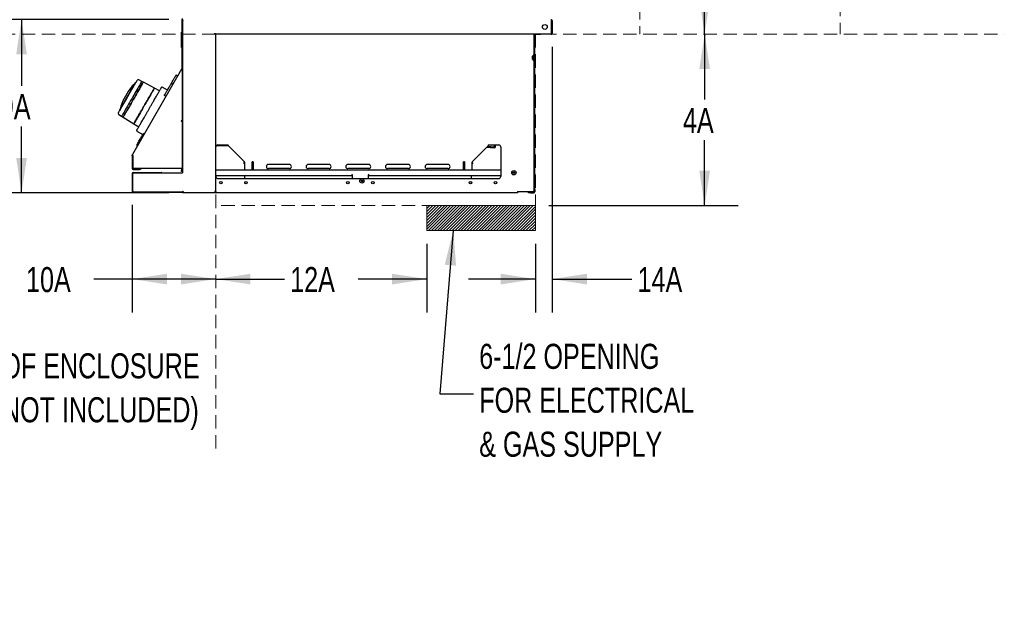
# Model space of a CAD drawing. Header units: inches. Extents: x 31 to 206, y 23 to 145.
# Tile 43 of 64: x 147 to 206, y 23 to 58. Entities that reach past the tile are written whole.
import ezdxf

# ---------------------------------------------------------------- set-up
doc = ezdxf.new("R2010")
doc.units = ezdxf.units.IN
doc.header["$LTSCALE"] = 16
doc.header["$MEASUREMENT"] = 0
doc.linetypes.add('HIDDEN', pattern=[0.075, 0.05, -0.025])
doc.layers.add('FORMAT', color=7, linetype='Continuous')
doc.styles.add('SLDTEXTSTYLE0', font='TXT', dxfattribs={"width": 0.75})
doc.styles.add('SLDTEXTSTYLE1', font='TXT', dxfattribs={"width": 0.572464})
doc.dimstyles.new('SLDDIMSTYLE0', dxfattribs={"dimtxt": 1.5, "dimasz": 2.08, "dimexe": 0, "dimexo": 0.0625, "dimgap": 0.375, "dimtad": 0, "dimtih": 1, "dimtoh": 1, "dimdec": 0, "dimrnd": 1e-09, "dimzin": 12, "dimdsep": 46, "dimlunit": 5, "dimtxsty": 'SLDTEXTSTYLE0', "dimsah": 1, "dimcen": 0.09, "dimadec": 0, "dimazin": 3, "dimtfac": 1, "dimtdec": 0, "dimtmove": 0, "dimatfit": 0, "dimfxl": 0, "dimfrac": 2, "dimtolj": 1, "dimtzin": 12, "dimarcsym": 0})
doc.dimstyles.new('SLDDIMSTYLE1', dxfattribs={"dimtxt": 1.5, "dimasz": 2.08, "dimexe": 0, "dimexo": 0.0625, "dimgap": 0.375, "dimtad": 0, "dimtih": 1, "dimtoh": 1, "dimdec": 0, "dimrnd": 1e-09, "dimzin": 12, "dimdsep": 46, "dimlunit": 5, "dimtxsty": 'SLDTEXTSTYLE0', "dimsah": 1, "dimcen": 0.09, "dimadec": 0, "dimazin": 3, "dimtfac": 1, "dimtdec": 0, "dimtofl": 0, "dimtmove": 0, "dimatfit": 3, "dimfxl": 0, "dimfrac": 2, "dimtolj": 1, "dimtzin": 12, "dimarcsym": 0})
doc.dimstyles.new('SLDDIMSTYLE2', dxfattribs={"dimtxt": 0.18, "dimasz": 2.08, "dimexe": 0, "dimexo": 0.0625, "dimgap": 0, "dimtad": 0, "dimtih": 1, "dimtoh": 1, "dimdec": 0, "dimrnd": 1e-09, "dimzin": 0, "dimdsep": 46, "dimlunit": 5, "dimtxsty": 'Standard', "dimsah": 1, "dimcen": 0.09, "dimadec": 0, "dimazin": 0, "dimtfac": 2.08, "dimtdec": 0, "dimtofl": 0, "dimtmove": 0, "dimatfit": 3, "dimfxl": 0, "dimfrac": 2, "dimtolj": 1, "dimtzin": 0, "dimarcsym": 0})
doc.dimstyles.new('SLDDIMSTYLE3', dxfattribs={"dimtxt": 1.5, "dimasz": 2.08, "dimexe": 0, "dimexo": 0.0625, "dimgap": 0.375, "dimtad": 0, "dimtih": 1, "dimtoh": 1, "dimdec": 0, "dimrnd": 1e-09, "dimzin": 12, "dimdsep": 46, "dimlunit": 5, "dimtxsty": 'SLDTEXTSTYLE0', "dimsah": 1, "dimcen": 0.09, "dimse1": 1, "dimadec": 0, "dimazin": 3, "dimtfac": 1, "dimtdec": 0, "dimtofl": 0, "dimtmove": 0, "dimatfit": 3, "dimfxl": 0, "dimfrac": 2, "dimtolj": 1, "dimtzin": 12, "dimarcsym": 0})
doc.dimstyles.new('SLDDIMSTYLE4', dxfattribs={"dimtxt": 1.5, "dimasz": 2.08, "dimexe": 0, "dimexo": 0.0625, "dimgap": 0.375, "dimtad": 0, "dimtih": 1, "dimtoh": 1, "dimdec": 0, "dimrnd": 1e-09, "dimzin": 12, "dimdsep": 46, "dimlunit": 5, "dimtxsty": 'SLDTEXTSTYLE0', "dimsah": 1, "dimcen": 0.09, "dimse2": 1, "dimadec": 0, "dimazin": 3, "dimtfac": 1, "dimtdec": 0, "dimtofl": 0, "dimtmove": 0, "dimatfit": 3, "dimfxl": 0, "dimfrac": 2, "dimtolj": 1, "dimtzin": 12, "dimarcsym": 0})

# ---------------------------------------------------------------- blocks, each defined once
blk = doc.blocks.new('SW_NOTE_0')
at = {"layer": 'FORMAT', "color": 0, "char_height": 1.5, "attachment_point": 3, "style": 'SLDTEXTSTYLE0'}
for s, insert in [('FRONT OF ENCLOSURE', (20.672, 1.934)), ('(COUNTERTOP NOT INCLUDED)', (20.625, -0.696))]:
    blk.add_mtext(s, dxfattribs=dict(at, insert=insert))
blk = doc.blocks.new('_D_10')
at = {"layer": 'FORMAT'}
for p, q in [((153.506, 46.74), (153.506, 40.291)), ((153.506, 42.291), (151.208, 42.291)), ((158.504, 42.291), (153.506, 42.291))]:
    blk.add_line(p, q, dxfattribs=at)
for points in [[(153.506, 42.291), (155.586, 41.971), (155.586, 42.611)], [(158.504, 42.291), (156.424, 42.611), (156.424, 41.971)]]:
    blk.add_solid(points, dxfattribs=at)
at = {"layer": 'FORMAT', "insert": (147.149, 43.012), "char_height": 1.5, "attachment_point": 1, "style": 'SLDTEXTSTYLE0'}
blk.add_mtext('10A', dxfattribs=at)
blk = doc.blocks.new('_D_11')
at = {"layer": 'FORMAT'}
for p, q in [((171.137, 44.396), (171.137, 40.291)), ((158.504, 42.291), (162.62, 42.291)), ((171.137, 42.291), (167.02, 42.291))]:
    blk.add_line(p, q, dxfattribs=at)
for points in [[(158.504, 42.291), (160.584, 41.971), (160.584, 42.611)], [(171.137, 42.291), (169.057, 42.611), (169.057, 41.971)]]:
    blk.add_solid(points, dxfattribs=at)
at = {"layer": 'FORMAT', "insert": (162.96, 43.012), "char_height": 1.5, "attachment_point": 1, "style": 'SLDTEXTSTYLE0'}
blk.add_mtext('12A', dxfattribs=at)
blk = doc.blocks.new('_D_12')
at = {"layer": 'FORMAT'}
for p, q in [((187.77, 56.946), (187.77, 53.033)), ((187.77, 46.696), (187.77, 50.608)), ((178.437, 46.696), (189.77, 46.696))]:
    blk.add_line(p, q, dxfattribs=at)
for points in [[(187.77, 56.946), (187.45, 54.866), (188.09, 54.866)], [(187.77, 46.696), (188.09, 48.776), (187.45, 48.776)]]:
    blk.add_solid(points, dxfattribs=at)
at = {"layer": 'FORMAT', "insert": (186.47, 52.542), "char_height": 1.5, "attachment_point": 1, "style": 'SLDTEXTSTYLE0'}
blk.add_mtext('4A', dxfattribs=at)
blk = doc.blocks.new('_D_13')
at = {"layer": 'FORMAT'}
for p, q in [((178.64, 56.204), (178.64, 40.291)), ((177.637, 44.396), (177.637, 40.291)), ((177.637, 42.291), (173.637, 42.291)), ((178.64, 42.291), (183.415, 42.291))]:
    blk.add_line(p, q, dxfattribs=at)
for points in [[(177.637, 42.291), (175.557, 42.611), (175.557, 41.971)], [(178.64, 42.291), (180.72, 41.971), (180.72, 42.611)]]:
    blk.add_solid(points, dxfattribs=at)
at = {"layer": 'FORMAT', "insert": (183.755, 43.012), "char_height": 1.5, "attachment_point": 1, "style": 'SLDTEXTSTYLE0'}
blk.add_mtext('14A', dxfattribs=at)
blk = doc.blocks.new('_D_14')
at = {"layer": 'FORMAT'}
for p, q in [((155.704, 57.821), (144.88, 57.821)), ((146.88, 57.821), (146.88, 53.854)), ((146.88, 47.463), (146.88, 51.429)), ((155.704, 47.463), (144.88, 47.463))]:
    blk.add_line(p, q, dxfattribs=at)
for points in [[(146.88, 57.821), (146.56, 55.741), (147.2, 55.741)], [(146.88, 47.463), (147.2, 49.543), (146.56, 49.543)]]:
    blk.add_solid(points, dxfattribs=at)
at = {"layer": 'FORMAT', "insert": (145.58, 53.363), "char_height": 1.5, "attachment_point": 1, "style": 'SLDTEXTSTYLE0'}
blk.add_mtext('9A', dxfattribs=at)
blk = doc.blocks.new('_D_16')
at = {"layer": 'FORMAT'}
for p, q in [((171.089, 81.24), (189.77, 81.24)), ((187.77, 81.24), (187.77, 70.305)), ((187.77, 56.946), (187.77, 67.88))]:
    blk.add_line(p, q, dxfattribs=at)
for points in [[(187.77, 81.24), (187.45, 79.16), (188.09, 79.16)], [(187.77, 56.946), (188.09, 59.026), (187.45, 59.026)]]:
    blk.add_solid(points, dxfattribs=at)
at = {"layer": 'FORMAT', "insert": (186.47, 69.814), "char_height": 1.5, "attachment_point": 1, "style": 'SLDTEXTSTYLE0'}
blk.add_mtext('8A', dxfattribs=at)
blk = doc.blocks.new('SW_NOTE_0_10')
at = {"layer": 'FORMAT', "color": 0, "char_height": 1.5, "attachment_point": 1, "style": 'SLDTEXTSTYLE0'}
for s, insert in [('6-1/2 OPENING', (0.351, 3.003)), ('FOR ELECTRICAL', (0.351, 0.373)), ('& GAS SUPPLY', (0.351, -2.257))]:
    blk.add_mtext(s, dxfattribs=dict(at, insert=insert))

msp = doc.modelspace()

# ---------------------------------------------------------------- hatches: boundary and pattern name
at = {"layer": 'FORMAT'}
h = msp.add_hatch(dxfattribs=at)
h.set_pattern_fill('ANSI31', color=256, style=0)
h.paths.add_polyline_path([(177.637, 45.196), (177.637, 46.696), (171.137, 46.696), (171.137, 45.196)], flags=0)

# ---------------------------------------------------------------- linework, layer by layer
at = {"color": 7, "linetype": 'Continuous', "lineweight": 25}
for p, q in [((156.465, 57.801), (156.465, 54.865)), ((156.504, 57.801), (156.504, 54.865)), ((156.504, 57.783), (156.504, 57.801)), ((156.542, 57.773), (156.504, 57.773)), ((178.599, 57.004), (178.599, 57.763)), ((178.602, 57.763), (178.602, 57.004)), ((178.64, 57.763), (178.602, 57.763)), ((178.64, 57.763), (178.64, 57.004)), ((156.445, 56.951), (156.445, 57.052)), ((156.445, 56.951), (156.445, 56.924)), ((156.445, 56.726), (156.445, 56.924)), ((156.445, 56.463), (156.445, 56.726)), ((156.452, 57.067), (156.465, 57.067)), ((156.452, 56.952), (156.465, 56.952)), ((158.504, 47.549), (158.504, 56.926)), ((178.579, 56.946), (158.524, 56.946)), ((177.566, 56.911), (177.566, 56.946)), ((177.566, 47.646), (177.566, 56.911)), ((177.604, 47.646), (177.604, 56.911)), ((177.816, 56.931), (177.624, 56.931)), ((177.941, 56.931), (177.816, 56.931)), ((177.941, 56.946), (177.941, 56.931)), ((178.579, 56.946), (178.582, 56.946)), ((178.582, 56.949), (178.582, 56.946)), ((178.602, 57.004), (178.64, 57.004)), ((156.445, 56.322), (156.445, 56.463)), ((156.445, 56.181), (156.445, 56.319)), ((156.452, 56.298), (156.465, 56.298)), ((156.452, 56.159), (156.465, 56.159)), ((177.439, 55.586), (177.516, 55.586)), ((177.516, 55.695), (177.516, 55.395)), ((156.462, 54.855), (153.514, 49.749)), ((156.496, 54.836), (156.462, 54.855)), ((156.465, 54.865), (156.504, 54.865)), ((156.504, 54.865), (156.504, 48.649)), ((154.075, 54.127), (153.893, 54.224)), ((156.052, 54.365), (156.063, 54.384)), ((156.222, 54.439), (156.125, 54.491)), ((156.496, 54.796), (156.496, 51.766)), ((153.366, 53.664), (153.37, 53.67)), ((153.435, 53.749), (153.396, 53.702)), ((153.397, 53.704), (153.401, 53.709)), ((153.434, 53.751), (153.4, 53.708)), ((153.4, 53.708), (153.4, 53.708)), ((153.545, 53.886), (153.537, 53.891)), ((153.573, 53.919), (153.564, 53.924)), ((153.564, 53.924), (153.564, 53.924)), ((153.724, 54.053), (153.714, 54.059)), ((154.171, 54.078), (154.076, 54.129)), ((154.832, 53.725), (154.17, 54.076)), ((154.804, 53.675), (154.804, 53.675)), ((155.141, 53.563), (154.834, 53.726)), ((155.616, 53.609), (155.303, 53.783)), ((155.936, 53.944), (155.839, 53.996)), ((155.524, 53.23), (155.431, 53.289)), ((152.697, 52.154), (152.872, 52.044)), ((152.751, 52.391), (152.761, 52.385)), ((152.871, 52.042), (152.963, 51.985)), ((152.964, 51.987), (153.6, 51.59)), ((153.599, 51.588), (153.894, 51.403)), ((153.628, 51.639), (153.628, 51.639)), ((156.496, 51.766), (156.437, 51.766)), ((156.437, 51.766), (156.437, 51.735)), ((156.437, 51.735), (156.496, 51.735)), ((156.496, 51.735), (156.496, 48.909)), ((153.785, 51.153), (154.135, 50.943)), ((154.218, 50.997), (154.136, 50.944)), ((154.23, 50.99), (154.218, 50.997)), ((153.79, 50.345), (153.785, 50.247)), ((153.785, 50.247), (153.797, 50.24)), ((158.532, 50.282), (159.03, 50.282)), ((158.585, 50.32), (159.03, 50.32)), ((158.629, 50.328), (159.254, 50.328)), ((159.03, 50.282), (159.03, 50.32)), ((159.03, 50.32), (159.254, 50.32)), ((159.03, 50.282), (159.259, 50.282)), ((159.259, 50.278), (160.219, 49.309)), ((173.851, 49.309), (174.81, 50.278)), ((174.728, 50.195), (175.174, 50.155)), ((174.773, 50.241), (175.178, 50.205)), ((174.842, 50.302), (174.814, 50.304)), ((174.816, 50.328), (175.441, 50.328)), ((174.845, 50.328), (174.842, 50.302)), ((175.2, 50.223), (175.209, 50.328)), ((175.25, 50.219), (175.259, 50.328)), ((175.566, 50.203), (175.566, 48.438)), ((153.506, 49.66), (153.506, 49.719)), ((153.506, 49.719), (153.524, 49.719)), ((153.506, 49.66), (153.506, 48.919)), ((153.545, 49.66), (153.506, 49.66)), ((153.545, 49.692), (153.545, 49.66)), ((153.545, 49.66), (153.545, 48.919)), ((153.547, 48.971), (153.547, 49.689)), ((160.196, 49.2), (160.177, 49.244)), ((160.196, 49.2), (160.177, 49.244)), ((160.219, 49.223), (160.196, 49.2)), ((160.196, 49.2), (160.219, 49.19)), ((160.219, 49.295), (160.219, 49.309)), ((160.219, 49.295), (160.219, 48.887)), ((160.741, 49.316), (160.679, 49.316)), ((160.679, 49.316), (160.679, 49.309)), ((160.679, 49.295), (160.679, 49.309)), ((160.679, 48.834), (160.679, 49.295)), ((160.685, 49.311), (160.68, 49.316)), ((160.691, 49.297), (160.691, 48.834)), ((160.691, 49.297), (160.729, 49.297)), ((160.729, 49.297), (160.729, 48.834)), ((160.741, 49.309), (160.741, 49.316)), ((160.741, 49.309), (160.741, 49.295)), ((160.741, 49.295), (160.741, 48.834)), ((162.91, 49.153), (161.66, 49.153)), ((165.285, 49.153), (164.035, 49.153)), ((167.66, 49.153), (166.41, 49.153)), ((170.035, 49.153), (168.785, 49.153)), ((172.41, 49.153), (171.16, 49.153)), ((173.391, 49.316), (173.328, 49.316)), ((173.328, 49.316), (173.328, 49.309)), ((173.328, 49.295), (173.328, 49.309)), ((173.328, 48.834), (173.328, 49.295)), ((173.38, 49.297), (173.342, 49.297)), ((173.342, 48.834), (173.342, 49.297)), ((173.38, 48.834), (173.38, 49.297)), ((173.391, 49.316), (173.386, 49.311)), ((173.391, 49.309), (173.391, 49.316)), ((173.391, 49.309), (173.391, 49.295)), ((173.391, 49.295), (173.391, 48.834)), ((173.851, 49.309), (173.851, 49.295)), ((173.851, 48.887), (173.851, 49.295)), ((173.851, 49.224), (173.875, 49.2)), ((173.875, 49.2), (173.851, 49.189)), ((173.875, 49.2), (173.851, 49.189)), ((173.875, 49.2), (173.894, 49.244)), ((153.506, 48.614), (153.506, 47.54)), ((153.526, 48.587), (153.526, 47.587)), ((153.564, 48.672), (155.231, 48.672)), ((153.565, 48.899), (153.943, 48.899)), ((153.565, 48.86), (153.943, 48.86)), ((153.589, 48.649), (156.446, 48.649)), ((156.437, 48.909), (153.61, 48.909)), ((153.943, 48.899), (154.006, 48.899)), ((154.006, 48.86), (153.943, 48.86)), ((154.006, 48.899), (154.006, 48.86)), ((156.496, 48.909), (156.437, 48.909)), ((156.446, 48.649), (156.504, 48.649)), ((156.457, 48.909), (156.457, 48.797)), ((156.457, 48.735), (156.457, 48.797)), ((156.496, 48.735), (156.457, 48.735)), ((156.496, 48.797), (156.496, 48.909)), ((156.496, 48.797), (156.496, 48.735)), ((158.504, 48.834), (175.566, 48.834)), ((158.504, 48.484), (166.66, 48.484)), ((160.251, 48.313), (160.251, 48.484)), ((160.251, 48.313), (160.251, 48.444)), ((162.91, 48.903), (161.66, 48.903)), ((165.285, 48.903), (164.035, 48.903)), ((167.66, 48.903), (166.41, 48.903)), ((166.692, 48.542), (166.66, 48.542)), ((166.66, 48.484), (166.66, 48.542)), ((166.692, 48.313), (166.692, 48.542)), ((167.66, 48.542), (167.628, 48.542)), ((167.628, 48.542), (167.628, 48.313)), ((167.66, 48.542), (167.66, 48.484)), ((167.66, 48.484), (175.566, 48.484)), ((170.035, 48.903), (168.785, 48.903)), ((172.41, 48.903), (171.16, 48.903)), ((173.813, 48.313), (173.813, 48.444)), ((158.629, 48.313), (175.441, 48.313)), ((160.251, 48.021), (160.251, 48.104)), ((173.813, 48.013), (173.813, 48.112)), ((153.544, 47.543), (153.544, 47.54)), ((153.589, 47.524), (156.446, 47.524)), ((155.309, 47.501), (156.459, 47.501)), ((156.446, 47.524), (156.504, 47.524)), ((156.459, 47.501), (156.459, 47.524)), ((156.459, 47.501), (156.504, 47.501)), ((156.504, 47.524), (156.504, 47.512)), ((156.504, 47.463), (156.504, 47.513)), ((156.504, 47.512), (156.542, 47.512)), ((176.566, 47.463), (156.504, 47.463)), ((156.545, 47.471), (156.545, 47.509)), ((156.545, 47.471), (158.441, 47.471)), ((158.441, 47.529), (158.446, 47.529)), ((158.441, 47.529), (158.441, 47.471)), ((158.446, 47.509), (158.441, 47.509)), ((158.441, 47.471), (158.446, 47.471)), ((158.446, 47.509), (158.446, 47.471)), ((158.466, 47.533), (158.466, 47.529)), ((158.466, 47.529), (158.504, 47.529)), ((158.504, 47.545), (158.501, 47.545)), ((158.504, 47.545), (158.504, 47.549)), ((158.504, 47.529), (158.504, 47.545)), ((176.566, 47.533), (177.496, 47.533)), ((176.566, 47.533), (176.566, 47.463)), ((177.229, 47.463), (177.229, 47.501)), ((177.229, 47.501), (177.354, 47.501)), ((177.354, 47.463), (177.229, 47.463)), ((177.546, 47.501), (177.354, 47.501)), ((177.354, 47.463), (177.546, 47.463)), ((177.566, 47.533), (177.496, 47.533)), ((177.566, 47.578), (177.566, 47.646)), ((177.566, 47.533), (177.566, 47.578)), ((177.566, 47.521), (177.566, 47.533)), ((177.604, 47.521), (177.566, 47.521)), ((177.604, 47.646), (177.604, 47.521))]:
    msp.add_line(p, q, dxfattribs=at)
at = {"color": 7, "linetype": 'Continuous', "lineweight": 25, "flags": 128}
for points in [[(156.507, 57.783), (156.505, 57.774), (156.505, 57.773)], [(156.544, 57.772), (156.543, 57.771), (156.543, 57.77)], [(153.663, 54.013), (153.659, 54.007), (153.649, 53.988), (153.631, 53.958), (153.607, 53.917), (153.577, 53.864), (153.541, 53.802), (153.5, 53.731), (153.454, 53.652), (153.405, 53.567), (153.353, 53.476), (153.298, 53.381), (153.242, 53.284), (153.186, 53.187), (153.13, 53.09), (153.075, 52.995), (153.023, 52.905), (152.974, 52.819), (152.928, 52.74), (152.887, 52.669), (152.851, 52.607), (152.821, 52.555), (152.797, 52.513), (152.779, 52.483), (152.769, 52.465), (152.765, 52.458)], [(154.076, 54.129), (154.075, 54.128), (154.068, 54.115), (154.054, 54.091), (154.033, 54.055), (154.006, 54.008), (153.972, 53.949), (153.933, 53.881), (153.888, 53.803), (153.838, 53.717), (153.784, 53.624), (153.727, 53.524), (153.666, 53.419), (153.603, 53.31), (153.539, 53.199), (153.474, 53.086), (153.408, 52.973), (153.344, 52.861), (153.281, 52.753), (153.221, 52.648), (153.163, 52.548), (153.109, 52.454), (153.059, 52.368), (153.014, 52.29), (152.975, 52.222), (152.941, 52.164), (152.914, 52.116), (152.893, 52.08), (152.879, 52.056), (152.872, 52.044), (152.871, 52.042)], [(153.242, 53.219), (153.306, 53.329), (153.368, 53.437), (153.429, 53.543), (153.488, 53.645), (153.544, 53.741), (153.595, 53.831), (153.643, 53.913), (153.685, 53.986), (153.722, 54.05), (153.752, 54.103), (153.777, 54.145), (153.794, 54.175), (153.805, 54.194), (153.809, 54.2)], [(153.37, 53.67), (153.366, 53.664), (153.365, 53.663), (153.365, 53.663), (153.365, 53.663), (153.365, 53.663), (153.365, 53.662), (153.364, 53.662), (153.364, 53.662), (153.364, 53.661)], [(153.528, 53.88), (153.523, 53.873), (153.52, 53.869)], [(153.552, 53.91), (153.542, 53.898), (153.537, 53.891)], [(154.169, 54.077), (154.169, 54.075), (154.162, 54.063), (154.147, 54.039), (154.127, 54.003), (154.099, 53.955), (154.066, 53.897), (154.026, 53.828), (153.981, 53.751), (153.931, 53.664), (153.877, 53.571), (153.82, 53.471), (153.759, 53.366), (153.696, 53.257), (153.632, 53.145), (153.566, 53.032)], [(153.567, 53.032), (153.632, 53.145), (153.697, 53.257), (153.76, 53.366), (153.821, 53.471), (153.879, 53.571), (153.933, 53.665), (153.983, 53.751), (154.028, 53.829), (154.067, 53.898), (154.101, 53.956), (154.128, 54.004), (154.149, 54.04), (154.163, 54.065), (154.171, 54.077), (154.171, 54.078)], [(154.834, 53.726), (154.833, 53.726), (154.828, 53.717), (154.816, 53.696), (154.797, 53.663), (154.771, 53.619), (154.74, 53.563), (154.702, 53.498), (154.659, 53.423), (154.61, 53.339), (154.558, 53.248), (154.501, 53.15), (154.441, 53.046), (154.379, 52.938), (154.314, 52.827), (154.249, 52.714), (154.183, 52.6), (154.118, 52.487), (154.054, 52.376), (153.991, 52.268), (153.932, 52.164), (153.875, 52.066), (153.822, 51.974), (153.774, 51.891), (153.731, 51.816), (153.693, 51.75), (153.661, 51.695), (153.635, 51.651), (153.617, 51.618), (153.604, 51.597), (153.599, 51.588), (153.599, 51.588)], [(153.6, 51.59), (153.6, 51.591), (153.607, 51.603), (153.621, 51.627), (153.642, 51.663), (153.669, 51.71), (153.702, 51.768), (153.741, 51.835), (153.786, 51.913), (153.835, 51.998), (153.889, 52.091), (153.946, 52.19), (154.007, 52.295), (154.07, 52.404), (154.134, 52.515), (154.199, 52.629), (154.265, 52.742), (154.33, 52.855), (154.394, 52.965), (154.455, 53.072), (154.514, 53.174), (154.57, 53.271), (154.622, 53.36), (154.669, 53.441), (154.711, 53.514), (154.747, 53.577), (154.777, 53.629), (154.801, 53.671), (154.818, 53.7), (154.829, 53.719), (154.832, 53.725), (154.832, 53.725)], [(152.676, 52.239), (152.68, 52.245), (152.69, 52.263), (152.708, 52.294), (152.732, 52.336), (152.763, 52.389), (152.8, 52.453), (152.842, 52.526), (152.889, 52.608), (152.941, 52.697), (152.997, 52.794), (153.055, 52.895), (153.116, 53.001), (153.179, 53.109), (153.242, 53.219)], [(153.566, 53.032), (153.501, 52.919), (153.437, 52.808), (153.374, 52.699), (153.313, 52.594), (153.255, 52.494), (153.201, 52.4), (153.151, 52.314), (153.107, 52.236), (153.067, 52.167), (153.033, 52.109), (153.006, 52.062), (152.985, 52.026), (152.971, 52.001), (152.964, 51.989), (152.963, 51.987)], [(152.963, 51.985), (152.964, 51.987), (152.971, 51.999), (152.985, 52.023), (153.006, 52.059), (153.033, 52.107), (153.067, 52.165), (153.107, 52.234), (153.152, 52.312), (153.201, 52.398), (153.256, 52.492), (153.313, 52.592), (153.374, 52.697), (153.437, 52.807), (153.502, 52.919), (153.567, 53.032)], [(153.785, 50.247), (153.789, 50.253), (153.799, 50.271), (153.816, 50.3), (153.839, 50.339), (153.867, 50.388), (153.899, 50.444), (153.935, 50.506), (153.973, 50.571), (154.012, 50.639), (154.05, 50.705), (154.087, 50.769), (154.121, 50.828), (154.152, 50.881), (154.177, 50.925), (154.197, 50.96), (154.211, 50.983), (154.218, 50.995), (154.218, 50.997)], [(153.79, 50.345), (153.793, 50.351), (153.804, 50.369), (153.821, 50.398), (153.843, 50.438), (153.871, 50.486), (153.903, 50.54), (153.936, 50.599), (153.971, 50.66), (154.006, 50.72), (154.039, 50.776), (154.069, 50.828), (154.094, 50.872), (154.114, 50.907), (154.128, 50.93), (154.135, 50.943), (154.136, 50.944)], [(160.257, 48.484), (160.253, 48.469), (160.251, 48.444)], [(173.813, 48.444), (173.811, 48.469), (173.807, 48.484)]]:
    msp.add_lwpolyline(points, dxfattribs=at)
at = {"color": 7, "linetype": 'Continuous', "lineweight": 25}
for centre, radius in [((178.203, 57.383), 0.141), ((176.348, 48.659), 0.13), ((176.348, 48.659), 0.0475), ((176.348, 48.659), 0.0415), ((158.816, 48.063), 0.0775), ((160.316, 48.063), 0.0775), ((166.41, 48.063), 0.0775), ((167.254, 48.167), 0.13), ((167.254, 48.167), 0.0475), ((167.254, 48.167), 0.0415), ((167.91, 48.063), 0.0775), ((173.754, 48.063), 0.0775), ((175.254, 48.063), 0.0775)]:
    msp.add_circle(centre, radius, dxfattribs=at)
for centre, radius, start, end in [((156.524, 57.801), 0.059, 90, 180), ((156.524, 57.801), 0.02, 90, 180), ((177.624, 56.911), 0.058, 142.88274, 180), ((177.624, 56.911), 0.02, 90, 180), ((177.622, 55.544), 0.187, 132.09211, 227.90789), ((156.445, 54.865), 0.02, 330, 0), ((156.445, 54.865), 0.059, 330, 0), ((153.863, 54.168), 0.063, 62, 150), ((156.461, 51.361), 3.858, 143.39497, 162.93763), ((156.461, 51.361), 3.858, 137.06237, 138.69902), ((153.645, 53.981), 0.0119, 64.23578, 137.06237), ((153.673, 54.007), 0.0118, 139.73116, 150), ((157.527, 50.742), 5.063, 139.11432, 139.73116), ((153.708, 54.048), 0.0118, 62, 139.11432), ((155.288, 53.755), 0.031, 61, 150), ((157.53, 50.747), 5.063, 160.26884, 160.88568), ((152.775, 52.452), 0.0118, 150, 160.26884), ((152.784, 52.489), 0.0119, 162.93763, 235.76422), ((152.731, 52.207), 0.063, 150, 238), ((152.757, 52.401), 0.0118, 160.88568, 238), ((153.801, 51.18), 0.031, 150, 239), ((158.629, 50.203), 0.125, 90, 180), ((175.18, 50.225), 0.07, 264.93355, 354.93355), ((175.18, 50.225), 0.02, 264.93355, 354.93355), ((175.441, 50.203), 0.125, 0, 90), ((153.565, 49.719), 0.059, 150, 180), ((153.61, 48.971), 0.0625, 180, 270), ((160.671, 49.297), 0.02, 0, 45), ((160.671, 49.297), 0.058, 0, 19.30847), ((161.66, 49.028), 0.125, 90, 270), ((162.91, 49.028), 0.125, 270, 90), ((164.035, 49.028), 0.125, 90, 270), ((165.285, 49.028), 0.125, 270, 90), ((166.41, 49.028), 0.125, 90, 270), ((167.66, 49.028), 0.125, 270, 90), ((168.785, 49.028), 0.125, 90, 270), ((170.035, 49.028), 0.125, 270, 90), ((171.16, 49.028), 0.125, 90, 270), ((172.41, 49.028), 0.125, 270, 90), ((173.4, 49.297), 0.058, 160.69153, 180), ((173.4, 49.297), 0.02, 135, 180), ((153.565, 48.919), 0.059, 180, 270), ((153.564, 48.614), 0.058, 90, 180), ((153.589, 48.587), 0.0625, 90, 180), ((153.565, 48.919), 0.02, 180, 270), ((155.231, 48.614), 0.058, 37.13459, 90), ((158.629, 48.438), 0.125, 180, 270), ((160.344, 48.887), 0.125, 180, 205.01868), ((173.726, 48.887), 0.125, 334.98132, 0), ((175.441, 48.438), 0.125, 270, 0), ((153.546, 47.54), 0.04, 180, 336.9327), ((153.589, 47.587), 0.0625, 180, 270), ((153.546, 47.54), 0.00197, 180, 340.7149), ((155.309, 47.559), 0.058, 216.27087, 270), ((177.546, 47.521), 0.02, 270, 0), ((177.546, 47.521), 0.058, 270, 0)]:
    msp.add_arc(centre, radius, start, end, dxfattribs=at)
for centre, major_axis, ratio, start_param, end_param in [((160.216, 49.226), (0.101, 0.141), 0.243496, 1.212753, 1.617741), ((160.221, 49.225), (0.096, 0.145), 0.288827, 1.181412, 1.556663), ((173.85, 49.225), (-0.096, 0.145), 0.288766, 4.726189, 5.114096), ((173.875, 49.2), (0.0427, 0.0421), 0.838361, 0.597887, 1.330258)]:
    msp.add_ellipse(centre, major_axis=major_axis, ratio=ratio, start_param=start_param, end_param=end_param, dxfattribs=at)
for points, knots in [([(156.562, 57.763), (156.557, 57.765), (156.547, 57.771), (156.533, 57.777), (156.518, 57.782), (156.508, 57.783), (156.504, 57.783)], [0, 0, 0, 0, 0.249996, 0.499986, 0.749997, 1, 1, 1, 1]), ([(156.504, 57.773), (156.505, 57.772), (156.506, 57.77), (156.52, 57.768), (156.539, 57.765), (156.554, 57.764), (156.562, 57.763)], [0, 0, 0, 0, 0.250012, 0.500002, 0.750003, 1, 1, 1, 1]), ([(156.562, 57.763), (156.557, 57.77), (156.547, 57.786), (156.533, 57.805), (156.521, 57.816), (156.515, 57.817), (156.514, 57.818)], [0, 0, 0, 0, 0.302379, 0.604762, 0.907141, 1, 1, 1, 1]), ([(156.542, 57.773), (156.542, 57.772), (156.543, 57.77), (156.547, 57.768), (156.554, 57.765), (156.559, 57.764), (156.562, 57.763)], [0, 0, 0, 0, 0.25003, 0.500027, 0.750003, 1, 1, 1, 1]), ([(178.582, 57.821), (178.584, 57.82), (178.586, 57.818), (178.59, 57.805), (178.594, 57.786), (178.597, 57.77), (178.599, 57.763)], [0, 0, 0, 0, 0.250012, 0.5, 0.750001, 1, 1, 1, 1]), ([(178.64, 57.763), (178.639, 57.77), (178.638, 57.786), (178.624, 57.805), (178.605, 57.818), (178.59, 57.82), (178.582, 57.821)], [0, 0, 0, 0, 0.249999, 0.500001, 0.75, 1, 1, 1, 1]), ([(178.602, 57.763), (178.602, 57.765), (178.601, 57.771), (178.598, 57.776), (178.596, 57.777), (178.596, 57.777)], [0, 0, 0, 0, 0.487158, 0.974311, 1, 1, 1, 1]), ([(156.445, 57.052), (156.445, 57.052), (156.445, 57.053), (156.445, 57.057), (156.446, 57.062), (156.449, 57.066), (156.45, 57.066), (156.451, 57.067), (156.451, 57.067), (156.452, 57.067)], [0, 0, 0, 0, 0.004815, 0.183948, 0.766168, 0.911194, 0.956083, 0.98099, 1, 1, 1, 1]), ([(156.445, 56.924), (156.445, 56.924), (156.445, 56.93), (156.445, 56.939), (156.448, 56.948), (156.45, 56.951), (156.451, 56.952), (156.451, 56.952), (156.452, 56.952), (156.452, 56.952)], [0, 0, 0, 0, 0.003834, 0.624604, 0.907039, 0.966231, 0.983448, 0.992775, 1, 1, 1, 1]), ([(158.524, 56.946), (158.516, 56.947), (158.502, 56.949), (158.479, 56.966), (158.461, 56.986), (158.45, 56.999), (158.446, 57.004)], [0, 0, 0, 0, 0.282794, 0.566043, 0.849297, 1, 1, 1, 1]), ([(158.446, 57.004), (158.454, 56.997), (158.471, 56.982), (158.492, 56.96), (158.502, 56.941), (158.503, 56.93), (158.504, 56.926)], [0, 0, 0, 0, 0.282789, 0.566036, 0.849297, 1, 1, 1, 1]), ([(178.599, 57.004), (178.597, 56.996), (178.594, 56.981), (178.589, 56.962), (178.584, 56.948), (178.58, 56.947), (178.579, 56.946)], [0, 0, 0, 0, 0.249999, 0.499999, 0.749989, 1, 1, 1, 1]), ([(178.582, 56.946), (178.59, 56.947), (178.605, 56.948), (178.624, 56.962), (178.638, 56.981), (178.639, 56.996), (178.64, 57.004)], [0, 0, 0, 0, 0.250001, 0.500001, 0.750005, 1, 1, 1, 1]), ([(178.595, 56.989), (178.596, 56.989), (178.598, 56.991), (178.601, 56.996), (178.602, 57.001), (178.602, 57.004)], [0, 0, 0, 0, 0.072641, 0.536349, 1, 1, 1, 1]), ([(156.452, 56.298), (156.451, 56.298), (156.451, 56.299), (156.45, 56.299), (156.449, 56.3), (156.446, 56.305), (156.445, 56.312), (156.445, 56.319), (156.445, 56.322), (156.445, 56.322)], [0, 0, 0, 0, 0.0157773, 0.0363487, 0.0732453, 0.1912294, 0.6964967, 0.9953244, 1, 1, 1, 1]), ([(156.452, 56.159), (156.451, 56.159), (156.451, 56.159), (156.45, 56.16), (156.449, 56.16), (156.446, 56.165), (156.445, 56.172), (156.445, 56.178), (156.445, 56.181), (156.445, 56.181)], [0, 0, 0, 0, 0.014455, 0.033331, 0.067688, 0.181572, 0.692144, 0.995496, 1, 1, 1, 1]), ([(177.566, 55.723), (177.565, 55.721), (177.564, 55.717), (177.549, 55.708), (177.53, 55.698), (177.512, 55.69), (177.501, 55.685), (177.496, 55.683)], [0, 0, 0, 0, 0.21245, 0.449283, 0.711148, 0.85232, 1, 1, 1, 1]), ([(177.496, 55.405), (177.503, 55.401), (177.519, 55.394), (177.542, 55.384), (177.557, 55.376), (177.565, 55.37), (177.566, 55.366), (177.566, 55.365)], [0, 0, 0, 0, 0.2034243, 0.4373096, 0.7021087, 0.8470666, 1, 1, 1, 1]), ([(156.462, 54.855), (156.461, 54.853), (156.46, 54.848), (156.465, 54.836), (156.475, 54.821), (156.486, 54.807), (156.493, 54.799), (156.496, 54.796)], [0, 0, 0, 0, 0.201811, 0.431023, 0.660286, 0.889529, 1, 1, 1, 1]), ([(156.496, 54.836), (156.494, 54.832), (156.491, 54.825), (156.492, 54.812), (156.494, 54.802), (156.496, 54.796), (156.496, 54.796)], [0, 0, 0, 0, 0.3202, 0.641093, 0.961981, 1, 1, 1, 1]), ([(155.839, 53.996), (155.859, 54.031), (155.901, 54.103), (155.956, 54.199), (156.005, 54.284), (156.032, 54.33), (156.045, 54.353)], [0, 0, 0, 0, 0.257235, 0.514536, 0.754383, 1, 1, 1, 1]), ([(156.045, 54.353), (156.057, 54.374), (156.082, 54.417), (156.106, 54.459), (156.122, 54.486), (156.124, 54.489), (156.125, 54.491)], [0, 0, 0, 0, 0.25239, 0.504796, 0.749391, 1, 1, 1, 1]), ([(153.402, 53.711), (153.394, 53.701), (153.379, 53.681), (153.369, 53.669), (153.365, 53.663)], [0, 0, 0, 0, 0.519656, 1, 1, 1, 1]), ([(153.365, 53.663), (153.365, 53.663), (153.365, 53.663), (153.365, 53.663), (153.365, 53.663), (153.365, 53.663), (153.365, 53.663), (153.366, 53.664), (153.366, 53.664), (153.366, 53.664), (153.366, 53.664), (153.366, 53.664)], [0, 0, 0, 0, 0.118507, 0.237327, 0.355623, 0.474513, 0.593756, 0.713828, 0.834534, 0.955397, 1, 1, 1, 1]), ([(153.396, 53.702), (153.396, 53.702), (153.396, 53.702), (153.396, 53.702), (153.396, 53.702), (153.396, 53.703), (153.396, 53.703), (153.396, 53.703), (153.397, 53.703), (153.397, 53.703), (153.397, 53.704)], [0, 0, 0, 0, 0.122678, 0.245508, 0.367779, 0.490078, 0.612824, 0.736487, 0.86121, 1, 1, 1, 1]), ([(153.401, 53.709), (153.401, 53.709), (153.401, 53.709), (153.4, 53.708), (153.4, 53.708), (153.4, 53.708), (153.4, 53.708), (153.4, 53.708), (153.4, 53.708), (153.4, 53.708), (153.4, 53.708)], [0, 0, 0, 0, 0.125386, 0.251099, 0.376525, 0.501878, 0.626601, 0.750679, 0.874426, 1, 1, 1, 1]), ([(153.401, 53.709), (153.41, 53.721), (153.422, 53.737), (153.435, 53.755), (153.438, 53.759)], [0, 0, 0, 0, 0.766376, 1, 1, 1, 1]), ([(153.492, 53.829), (153.488, 53.823), (153.479, 53.811), (153.463, 53.79), (153.447, 53.769), (153.438, 53.757), (153.434, 53.751)], [0, 0, 0, 0, 0.249254, 0.498556, 0.748956, 1, 1, 1, 1]), ([(153.498, 53.827), (153.493, 53.821), (153.484, 53.809), (153.467, 53.788), (153.45, 53.767), (153.44, 53.755), (153.435, 53.749)], [0, 0, 0, 0, 0.2496933, 0.4993075, 0.7508164, 1, 1, 1, 1]), ([(153.438, 53.759), (153.451, 53.776), (153.476, 53.809), (153.51, 53.856), (153.528, 53.879), (153.536, 53.889)], [0, 0, 0, 0, 0.348802, 0.697658, 1, 1, 1, 1]), ([(153.537, 53.891), (153.528, 53.878), (153.515, 53.861), (153.497, 53.836), (153.492, 53.829)], [0, 0, 0, 0, 0.7187582, 1, 1, 1, 1]), ([(153.55, 53.892), (153.541, 53.882), (153.527, 53.864), (153.506, 53.837), (153.498, 53.827)], [0, 0, 0, 0, 0.63599, 1, 1, 1, 1]), ([(153.537, 53.891), (153.537, 53.891), (153.537, 53.891), (153.537, 53.891), (153.537, 53.891), (153.537, 53.89), (153.537, 53.89), (153.537, 53.89), (153.536, 53.89), (153.536, 53.889), (153.536, 53.889), (153.536, 53.889)], [0, 0, 0, 0, 0.116212, 0.232484, 0.348802, 0.465625, 0.583872, 0.703048, 0.823068, 0.942762, 1, 1, 1, 1]), ([(153.564, 53.924), (153.559, 53.919), (153.553, 53.911), (153.541, 53.895), (153.537, 53.891)], [0, 0, 0, 0, 0.722522, 1, 1, 1, 1]), ([(153.563, 53.907), (153.562, 53.907), (153.558, 53.902), (153.551, 53.893), (153.545, 53.886)], [0, 0, 0, 0, 0.188054, 1, 1, 1, 1]), ([(153.549, 53.891), (153.549, 53.891), (153.549, 53.891), (153.549, 53.891), (153.549, 53.892), (153.55, 53.892), (153.55, 53.892), (153.55, 53.892), (153.55, 53.892), (153.55, 53.892), (153.55, 53.892), (153.55, 53.892)], [0, 0, 0, 0, 0.117582, 0.23478, 0.353575, 0.473686, 0.593571, 0.711916, 0.828187, 0.942665, 1, 1, 1, 1]), ([(154.517, 52.483), (154.548, 52.535), (154.609, 52.642), (154.701, 52.801), (154.785, 52.947), (154.86, 53.076), (154.925, 53.19), (154.987, 53.297), (155.044, 53.395), (155.096, 53.484), (155.14, 53.562), (155.179, 53.629), (155.213, 53.688), (155.24, 53.734), (155.258, 53.765), (155.26, 53.769), (155.261, 53.771)], [0, 0, 0, 0, 0.0776316, 0.1576628, 0.2399512, 0.3042746, 0.3686067, 0.4342988, 0.4999999, 0.5656918, 0.6313932, 0.6957163, 0.7600482, 0.8423289, 0.9223662, 1, 1, 1, 1]), ([(155.431, 53.289), (155.432, 53.292), (155.435, 53.296), (155.453, 53.328), (155.474, 53.363), (155.5, 53.409), (155.529, 53.46), (155.562, 53.517), (155.597, 53.578), (155.622, 53.62), (155.635, 53.642)], [0, 0, 0, 0, 0.199366, 0.318696, 0.441807, 0.55567, 0.673365, 0.778664, 0.887647, 1, 1, 1, 1]), ([(155.635, 53.642), (155.656, 53.679), (155.698, 53.752), (155.755, 53.851), (155.802, 53.931), (155.833, 53.986), (155.837, 53.992), (155.839, 53.996)], [0, 0, 0, 0, 0.189433, 0.378826, 0.57717, 0.79321, 1, 1, 1, 1]), ([(153.774, 51.195), (153.775, 51.197), (153.777, 51.201), (153.795, 51.232), (153.822, 51.279), (153.856, 51.338), (153.894, 51.404), (153.939, 51.482), (153.991, 51.571), (154.048, 51.67), (154.109, 51.776), (154.175, 51.89), (154.25, 52.019), (154.334, 52.165), (154.426, 52.324), (154.487, 52.431), (154.517, 52.483)], [0, 0, 0, 0, 0.077626, 0.157663, 0.239952, 0.304275, 0.368607, 0.434299, 0.5, 0.565692, 0.631393, 0.695717, 0.760049, 0.842329, 0.922364, 1, 1, 1, 1]), ([(159.259, 50.278), (159.259, 50.282), (159.258, 50.289), (159.257, 50.301), (159.255, 50.314), (159.254, 50.323), (159.254, 50.328)], [0, 0, 0, 0, 0.250004, 0.499993, 0.750003, 1, 1, 1, 1]), ([(174.816, 50.328), (174.816, 50.323), (174.815, 50.314), (174.813, 50.301), (174.812, 50.289), (174.811, 50.282), (174.81, 50.278)], [0, 0, 0, 0, 0.249997, 0.500007, 0.749996, 1, 1, 1, 1]), ([(153.547, 49.689), (153.543, 49.694), (153.534, 49.705), (153.522, 49.721), (153.514, 49.735), (153.512, 49.744), (153.513, 49.747), (153.514, 49.749)], [0, 0, 0, 0, 0.201808, 0.431037, 0.660288, 0.88953, 1, 1, 1, 1]), ([(173.894, 49.244), (173.895, 49.245), (173.895, 49.248), (173.895, 49.251), (173.894, 49.253), (173.892, 49.254), (173.891, 49.255), (173.89, 49.255)], [0, 0, 0, 0, 0.22411, 0.447717, 0.686098, 0.924248, 1, 1, 1, 1]), ([(156.562, 47.529), (156.554, 47.527), (156.539, 47.525), (156.52, 47.521), (156.506, 47.517), (156.505, 47.514), (156.504, 47.512)], [0, 0, 0, 0, 0.249997, 0.499997, 0.749989, 1, 1, 1, 1]), ([(156.562, 47.529), (156.559, 47.527), (156.554, 47.525), (156.547, 47.521), (156.543, 47.517), (156.542, 47.514), (156.542, 47.512)], [0, 0, 0, 0, 0.249995, 0.499974, 0.749976, 1, 1, 1, 1]), ([(156.545, 47.471), (156.547, 47.472), (156.549, 47.473), (156.553, 47.487), (156.558, 47.506), (156.56, 47.521), (156.562, 47.529)], [0, 0, 0, 0, 0.250014, 0.500002, 0.750003, 1, 1, 1, 1]), ([(156.545, 47.509), (156.547, 47.509), (156.549, 47.51), (156.553, 47.514), (156.558, 47.521), (156.56, 47.526), (156.562, 47.529)], [0, 0, 0, 0, 0.250036, 0.500029, 0.750006, 1, 1, 1, 1]), ([(158.504, 47.549), (158.503, 47.547), (158.501, 47.544), (158.488, 47.539), (158.468, 47.534), (158.453, 47.531), (158.446, 47.529)], [0, 0, 0, 0, 0.250011, 0.5, 0.750002, 1, 1, 1, 1]), ([(158.446, 47.471), (158.453, 47.472), (158.468, 47.473), (158.488, 47.487), (158.501, 47.506), (158.503, 47.521), (158.504, 47.529)], [0, 0, 0, 0, 0.250002, 0.499997, 0.749998, 1, 1, 1, 1]), ([(158.446, 47.509), (158.448, 47.509), (158.454, 47.51), (158.46, 47.514), (158.465, 47.521), (158.465, 47.526), (158.466, 47.529)], [0, 0, 0, 0, 0.250005, 0.499988, 0.749995, 1, 1, 1, 1])]:
    msp.add_open_spline(points, degree=3, knots=knots, dxfattribs=at)
at = {"layer": 'FORMAT', "linetype": 'HIDDEN', "lineweight": 18}
for p, q in [((195.887, 97.227), (195.887, 56.946)), ((183.887, 88.626), (183.887, 56.946)), ((38.898, 56.946), (205.707, 56.946)), ((158.504, 56.946), (158.504, 32.114)), ((177.637, 56.946), (177.637, 46.696)), ((177.637, 46.696), (158.504, 46.696))]:
    msp.add_line(p, q, dxfattribs=at)
at = {"layer": 'FORMAT', "lineweight": 18}
for p, q in [((171.137, 46.696), (177.637, 46.696)), ((171.137, 46.696), (171.137, 45.196)), ((177.637, 46.696), (177.637, 45.196)), ((171.137, 45.196), (177.637, 45.196))]:
    msp.add_line(p, q, dxfattribs=at)

# ---------------------------------------------------------------- block references
at = {"layer": 'FORMAT'}
for name, p in [('SW_NOTE_0_10', (173.924, 35.415)), ('SW_NOTE_0', (136.866, 35.915))]:
    msp.add_blockref(name, p, dxfattribs=at)

# ---------------------------------------------------------------- texts
at = {"layer": 'FORMAT', "insert": (67.432, 26.096), "char_height": 3.33333, "attachment_point": 1, "style": 'SLDTEXTSTYLE1'}
msp.add_mtext('FRONT VIEW                                               PROFILE VIEW', dxfattribs=at)

# ---------------------------------------------------------------- dimensions: what is measured, and where the dimension line sits
at = {"layer": 'FORMAT'}
for base, p1, p2, text, dimstyle, picture, middle in [((187.77, 81.24), (178.579, 56.946), (170.289, 81.24), '8A', 'SLDDIMSTYLE4', '_D_16', (187.77, 69.093)), ((146.88, 47.463), (156.504, 57.821), (156.504, 47.463), '9A', 'SLDDIMSTYLE1', '_D_14', (146.88, 52.642)), ((187.77, 46.696), (177.637, 56.946), (177.637, 46.696), '4A', 'SLDDIMSTYLE3', '_D_12', (187.77, 51.821))]:
    dim = msp.add_linear_dim(base=base, p1=p1, p2=p2, angle=90, text=text, dimstyle=dimstyle, dxfattribs=at)
    dim.commit()
    dim.dimension.update_dxf_attribs({"geometry": picture, "text_midpoint": middle, "dimtype": 160})
for base, p1, p2, text, dimstyle, picture, middle in [((178.64, 42.291), (177.637, 45.196), (178.64, 57.004), '14A', 'SLDDIMSTYLE0', '_D_13', (185.614, 42.291)), ((153.506, 42.291), (158.504, 32.114), (153.506, 47.54), '10A', 'SLDDIMSTYLE1', '_D_10', (149.009, 42.291)), ((158.504, 42.291), (171.137, 45.196), (158.504, 32.114), '12A', 'SLDDIMSTYLE1', '_D_11', (164.82, 42.291))]:
    dim = msp.add_linear_dim(base=base, p1=p1, p2=p2, text=text, dimstyle=dimstyle, dxfattribs=at)
    dim.commit()
    dim.dimension.update_dxf_attribs({"geometry": picture, "text_midpoint": middle, "dimtype": 160})

# ---------------------------------------------------------------- leaders
msp.add_leader([(172.721, 45.196), (171.924, 35.415), (173.924, 35.415)], dimstyle='SLDDIMSTYLE2', dxfattribs=at)

doc.saveas('drawing.dxf')
